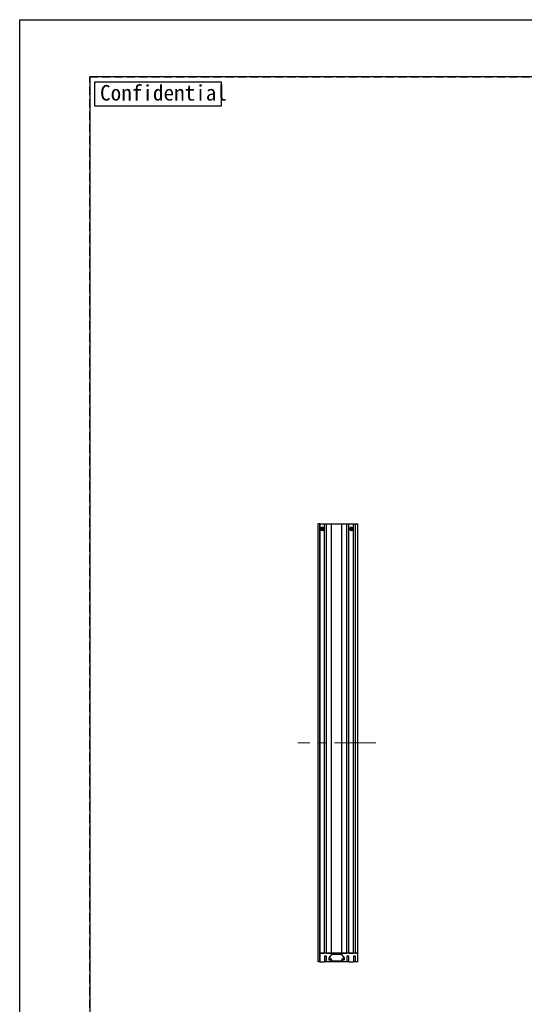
# Model space of a CAD drawing. Header units: millimetres. Extents: x 0 to 420, y 0 to 297.
# Tile 2 of 11: x 0 to 97, y 107 to 297. Entities that reach past the tile are written whole.
import ezdxf

# ---------------------------------------------------------------- set-up
doc = ezdxf.new("R2010")
doc.units = ezdxf.units.MM
doc.header["$LTSCALE"] = 0.25
doc.linetypes.add('CENTER', pattern=[50.8, 31.75, -6.35, 6.35, -6.35])
doc.linetypes.add('HIDDEN', pattern=[9.525, 6.35, -3.175])
for name, color, linetype, lineweight in [('BASE', 7, 'Continuous', 9), ('CENTER', 1, 'CENTER', 9), ('MXB7785', 7, 'Continuous', 20), ('SIDE COVER', 7, 'Continuous', 25), ('T-NUT', 7, 'Continuous', 20)]:
    doc.layers.add(name, color=color, linetype=linetype, lineweight=lineweight)
doc.layers.add('FORM', color=252, linetype='Continuous')
doc.layers.add('PAPER', color=254, linetype='Continuous', plot=False)
doc.styles.add('VS Standard', font='msgothic.ttc', dxfattribs={"height": 3})

msp = doc.modelspace()

# ---------------------------------------------------------------- linework, layer by layer
at = {"layer": 'BASE', "linetype": 'Continuous', "lineweight": 25}
for p, q in [((57.6089, 115.0921), (57.6089, 199.6921)), ((57.9089, 199.6921), (57.6089, 199.6921)), ((57.9089, 199.6921), (57.9089, 116.7921)), ((57.9089, 115.0921), (57.9089, 199.6921)), ((57.9089, 115.0921), (57.6089, 115.0921))]:
    msp.add_line(p, q, dxfattribs=at)
at = {"layer": 'CENTER'}
msp.add_line((68.6774, 157.3921), (53.6774, 157.3921), dxfattribs=at)
at = {"layer": 'FORM'}
for p, q in [((13.5, 286), (13.5, 11)), ((406.5, 286), (13.5, 286)), ((13.5, 286), (13.5, 286))]:
    msp.add_line(p, q, dxfattribs=at)
at = {"layer": 'FORM', "linetype": 'HIDDEN'}
msp.add_lwpolyline([(13.5, 286), (406.5, 286), (406.5, 11), (13.5, 11)], close=True, dxfattribs=at)
at = {"layer": 'FORM', "lineweight": 30}
msp.add_lwpolyline([(14.5, 285), (38.8908, 285), (38.8908, 280.3378), (14.5, 280.3378)], close=True, dxfattribs=at)
at = {"layer": 'MXB7785'}
for p, q in [((58.1589, 198.6421), (58.1589, 198.7421)), ((58.1589, 198.7421), (58.3089, 198.7421)), ((58.1882, 198.7128), (58.1589, 198.7421)), ((58.1882, 198.6713), (58.1589, 198.6421)), ((58.3089, 198.6421), (58.1589, 198.6421)), ((58.1882, 198.6713), (58.1882, 198.7128)), ((58.1882, 198.7128), (58.3382, 198.7128)), ((58.3382, 198.6713), (58.1882, 198.6713)), ((58.3382, 198.8628), (58.3089, 198.8921)), ((58.3089, 198.7421), (58.3089, 198.8921)), ((58.3089, 198.8921), (58.4089, 198.8921)), ((58.3089, 198.7421), (58.3382, 198.7128)), ((58.3382, 198.6713), (58.3089, 198.6421)), ((58.3089, 198.4921), (58.3089, 198.6421)), ((58.3382, 198.5213), (58.3089, 198.4921)), ((58.4089, 198.4921), (58.3089, 198.4921)), ((58.3382, 198.8628), (58.3796, 198.8628)), ((58.3382, 198.7128), (58.3382, 198.8628)), ((58.3382, 198.5213), (58.3382, 198.6713)), ((58.3796, 198.5213), (58.3382, 198.5213)), ((58.3796, 198.8628), (58.4089, 198.8921)), ((58.3796, 198.8628), (58.3796, 198.7128)), ((58.3796, 198.7128), (58.4089, 198.7421)), ((58.3796, 198.7128), (58.5296, 198.7128)), ((58.3796, 198.6713), (58.3796, 198.5213)), ((58.5296, 198.6713), (58.3796, 198.6713)), ((58.3796, 198.6713), (58.4089, 198.6421)), ((58.3796, 198.5213), (58.4089, 198.4921)), ((58.4089, 198.8921), (58.4089, 198.7421)), ((58.4089, 198.7421), (58.5589, 198.7421)), ((58.5589, 198.6421), (58.4089, 198.6421)), ((58.4089, 198.6421), (58.4089, 198.4921)), ((58.5296, 198.7128), (58.5589, 198.7421)), ((58.5296, 198.7128), (58.5296, 198.6713)), ((58.5296, 198.6713), (58.5589, 198.6421)), ((58.5589, 198.7421), (58.5589, 198.6421)), ((63.7589, 198.6421), (63.7589, 198.7421)), ((63.7589, 198.7421), (63.9089, 198.7421)), ((63.7882, 198.7128), (63.7589, 198.7421)), ((63.7882, 198.6713), (63.7589, 198.6421)), ((63.9089, 198.6421), (63.7589, 198.6421)), ((63.7882, 198.6713), (63.7882, 198.7128)), ((63.7882, 198.7128), (63.9382, 198.7128)), ((63.9382, 198.6713), (63.7882, 198.6713)), ((63.9382, 198.8628), (63.9089, 198.8921)), ((63.9089, 198.7421), (63.9089, 198.8921)), ((63.9089, 198.8921), (64.0089, 198.8921)), ((63.9089, 198.7421), (63.9382, 198.7128)), ((63.9382, 198.6713), (63.9089, 198.6421)), ((63.9089, 198.4921), (63.9089, 198.6421)), ((63.9382, 198.5213), (63.9089, 198.4921)), ((64.0089, 198.4921), (63.9089, 198.4921)), ((63.9382, 198.8628), (63.9796, 198.8628)), ((63.9382, 198.7128), (63.9382, 198.8628)), ((63.9382, 198.5213), (63.9382, 198.6713)), ((63.9796, 198.5213), (63.9382, 198.5213)), ((63.9796, 198.8628), (64.0089, 198.8921)), ((63.9796, 198.8628), (63.9796, 198.7128)), ((63.9796, 198.7128), (64.0089, 198.7421)), ((63.9796, 198.7128), (64.1296, 198.7128)), ((63.9796, 198.6713), (63.9796, 198.5213)), ((64.1296, 198.6713), (63.9796, 198.6713)), ((63.9796, 198.6713), (64.0089, 198.6421)), ((63.9796, 198.5213), (64.0089, 198.4921)), ((64.0089, 198.8921), (64.0089, 198.7421)), ((64.0089, 198.7421), (64.1589, 198.7421)), ((64.1589, 198.6421), (64.0089, 198.6421)), ((64.0089, 198.6421), (64.0089, 198.4921)), ((64.1296, 198.7128), (64.1589, 198.7421)), ((64.1296, 198.7128), (64.1296, 198.6713)), ((64.1296, 198.6713), (64.1589, 198.6421)), ((64.1589, 198.7421), (64.1589, 198.6421))]:
    msp.add_line(p, q, dxfattribs=at)
for centre in [(58.3589, 198.6921), (63.9589, 198.6921)]:
    msp.add_circle(centre, 0.3, dxfattribs=at)
at = {"layer": 'PAPER'}
msp.add_lwpolyline([(0, 297), (420, 297), (420, 0), (0, 0)], close=True, dxfattribs=at)
at = {"layer": 'SIDE COVER', "linetype": 'Continuous', "lineweight": 25}
for p, q in [((57.9089, 199.6921), (58.8089, 199.6921)), ((58.8089, 116.7921), (58.8089, 199.6921)), ((58.8089, 199.6921), (59.2089, 199.6921)), ((59.2089, 116.7921), (59.2089, 199.6921)), ((59.2089, 199.6921), (60.1589, 199.6921)), ((60.1589, 199.6921), (62.1589, 199.6921)), ((60.1589, 116.7921), (60.1589, 199.6921)), ((62.1589, 116.7921), (62.1589, 199.6921)), ((62.1589, 199.6921), (63.1089, 199.6921)), ((63.1089, 199.6921), (63.5089, 199.6921)), ((63.1089, 116.7921), (63.1089, 199.6921)), ((63.5089, 199.6921), (64.4089, 199.6921)), ((63.5089, 116.7921), (63.5089, 199.6921)), ((64.4089, 199.6921), (64.8089, 199.6921)), ((64.4089, 116.7921), (64.4089, 199.6921)), ((64.8089, 199.6921), (65.2089, 199.6921)), ((64.8089, 116.7921), (64.8089, 199.6921)), ((65.2089, 116.7921), (65.2089, 199.6921))]:
    msp.add_line(p, q, dxfattribs=at)
at = {"layer": 'SIDE COVER', "color": 7, "linetype": 'Continuous', "lineweight": 25}
for p, q in [((57.9089, 116.7921), (58.8089, 116.7921)), ((65.2089, 116.7921), (57.9089, 116.7921)), ((57.9089, 116.7921), (57.9089, 115.0921)), ((59.2089, 116.1921), (58.8089, 116.1921)), ((58.8089, 116.1921), (58.8089, 115.0921)), ((59.2089, 116.7921), (60.1589, 116.7921)), ((59.2089, 115.0921), (59.2089, 116.1921)), ((60.1589, 116.5646), (59.6334, 115.8921)), ((62.1589, 116.5646), (60.1589, 116.5646)), ((62.1589, 116.7921), (63.1089, 116.7921)), ((62.6843, 115.8921), (62.1589, 116.5646)), ((63.5089, 116.1921), (63.1089, 116.1921)), ((63.1089, 116.1921), (63.1089, 115.0921)), ((63.5089, 116.7921), (64.4089, 116.7921)), ((63.5089, 115.0921), (63.5089, 116.1921)), ((64.8089, 116.1921), (64.4089, 116.1921)), ((64.4089, 116.1921), (64.4089, 115.0921)), ((64.8089, 116.7921), (65.2089, 116.7921)), ((64.8089, 115.0921), (64.8089, 116.1921)), ((65.2089, 115.0921), (65.2089, 116.7921)), ((57.9089, 115.0921), (58.8089, 115.0921)), ((59.2089, 115.0921), (58.8089, 115.0921)), ((60.1589, 115.0921), (59.2089, 115.0921)), ((59.6334, 115.8921), (59.6334, 115.4921)), ((59.6334, 115.4921), (60.1589, 115.4921)), ((60.1589, 115.4921), (60.1589, 115.0921)), ((62.1589, 115.0921), (60.1589, 115.0921)), ((62.1589, 115.0921), (62.1589, 115.4921)), ((62.1589, 115.4921), (62.6843, 115.4921)), ((63.1089, 115.0921), (62.1589, 115.0921)), ((62.6843, 115.4921), (62.6843, 115.8921)), ((63.5089, 115.0921), (63.1089, 115.0921)), ((63.5089, 115.0921), (64.4089, 115.0921)), ((64.8089, 115.0921), (64.4089, 115.0921)), ((65.2089, 115.0921), (64.8089, 115.0921))]:
    msp.add_line(p, q, dxfattribs=at)
at = {"layer": 'SIDE COVER', "linetype": 'Continuous', "lineweight": 25}
for centre, start, end in [((58.3589, 198.6921), 0, 180), ((58.3589, 198.6921), 180, 0), ((63.9589, 198.6921), 90, 270), ((63.9589, 198.6921), 270, 90)]:
    msp.add_arc(centre, 0.32, start, end, dxfattribs=at)
at = {"layer": 'T-NUT', "linetype": 'Continuous', "lineweight": 25}
for p, q in [((59.7089, 115.665), (60.1758, 116.5591)), ((62.1419, 116.5591), (62.6089, 115.665)), ((60.1789, 115.665), (59.7089, 115.665)), ((60.1789, 115.265), (60.1789, 115.665)), ((62.1389, 115.265), (60.1789, 115.265)), ((62.6089, 115.665), (62.1389, 115.665)), ((62.1389, 115.665), (62.1389, 115.265))]:
    msp.add_line(p, q, dxfattribs=at)

# ---------------------------------------------------------------- texts
at = {"layer": 'FORM', "lineweight": 30, "insert": (15.494, 284.3886), "char_height": 3, "attachment_point": 1, "style": 'VS Standard'}
msp.add_mtext_dynamic_manual_height_columns('Confidential', width=3, gutter_width=15, heights=[-3], dxfattribs=at)

doc.saveas('drawing.dxf')
